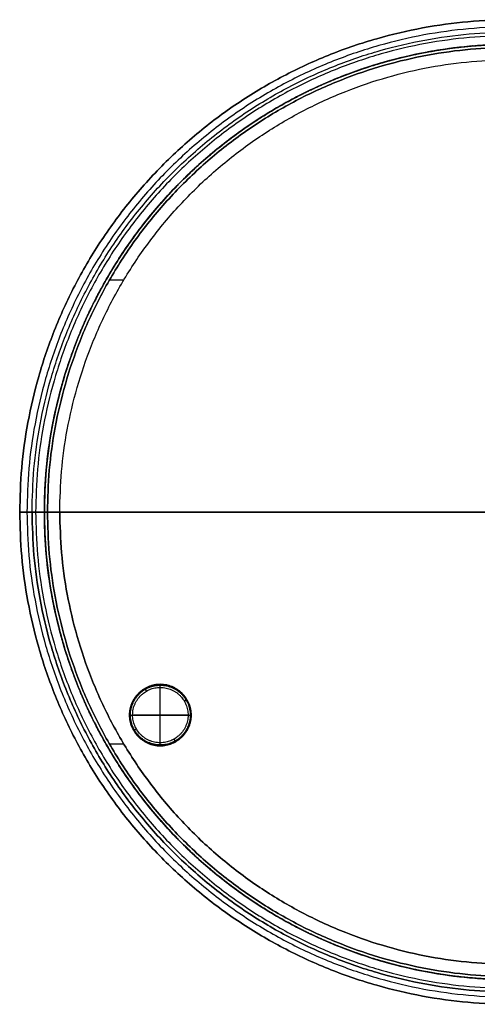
# Model space of a CAD drawing. Header units: millimetres. Extents: x -160 to 760, y -160 to 160.
# Tile 1 of 8: x -160 to -11, y -160 to 160. Entities that reach past the tile are written whole.
import ezdxf

# ---------------------------------------------------------------- set-up
doc = ezdxf.new("R2010")
doc.units = ezdxf.units.MM
doc.layers.add('IMI - 2 elements__Rubber', color=7, linetype='Continuous', true_color=0x000000)
doc.layers.add('IMI - 2 elements__Volumes', color=7, linetype='Continuous', true_color=0x000000)

msp = doc.modelspace()

# ---------------------------------------------------------------- linework, layer by layer
at = {"layer": 'IMI - 2 elements__Rubber'}
for p, q in [((-114.32, -76, 4), (-114.32, -56, 4)), ((-114.32, -75), (-114.32, -57)), ((-124.32, -66, 4), (-104.32, -66, 4)), ((-105.32, -66), (-123.32, -66))]:
    msp.add_line(p, q, dxfattribs=at)
for points, weights, knots in [([(-119.32, -57.34, 4), (-127.98, -62.34, 4), (-122.98, -71, 4), (-117.98, -79.66, 4), (-109.32, -74.66, 4)], [1, 0.707106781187, 1, 0.707106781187, 1], [-40, -40, -40, -20, -20, 0, 0, 0]), ([(-109.32, -74.66, 1), (-117.98, -79.66, 1), (-122.98, -71, 1), (-127.98, -62.34, 1), (-119.32, -57.34, 1)], [1, 0.707106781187, 1, 0.707106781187, 1], [28.27362, 28.27362, 28.27362, 42.410429, 42.410429, 56.547239, 56.547239, 56.547239]), ([(-109.32, -74.66, 2), (-117.98, -79.66, 2), (-122.98, -71, 2), (-127.98, -62.34, 2), (-119.32, -57.34, 2)], [1, 0.707106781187, 1, 0.707106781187, 1], [31.415927, 31.415927, 31.415927, 47.12389, 47.12389, 62.831853, 62.831853, 62.831853]), ([(-109.46, -74.41, 0.29), (-117.87, -79.26, 0.29), (-122.72, -70.85, 0.29), (-127.58, -62.45, 0.29), (-119.17, -57.59, 0.29)], [0.853553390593, 0.603553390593, 0.853553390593, 0.603553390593, 0.853553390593], [28.27362, 28.27362, 28.27362, 42.410429, 42.410429, 56.547239, 56.547239, 56.547239]), ([(-109.32, -74.66, 1), (-100.66, -69.66, 1), (-105.66, -61, 1), (-110.66, -52.34, 1), (-119.32, -57.34, 1)], [1, 0.707106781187, 1, 0.707106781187, 1], [0, 0, 0, 20, 20, 40, 40, 40]), ([(-109.32, -74.66, 4), (-100.66, -69.66, 4), (-105.66, -61, 4), (-110.66, -52.34, 4), (-119.32, -57.34, 4)], [1, 0.707106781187, 1, 0.707106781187, 1], [-40, -40, -40, -20, -20, 0, 0, 0]), ([(-119.32, -57.34, 2), (-110.66, -52.34, 2), (-105.66, -61, 2), (-100.66, -69.66, 2), (-109.32, -74.66, 2)], [1, 0.707106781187, 1, 0.707106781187, 1], [0, 0, 0, 15.707963, 15.707963, 31.415927, 31.415927, 31.415927]), ([(-119.17, -57.59, 0.29), (-110.76, -52.74, 0.29), (-105.91, -61.15, 0.29), (-101.06, -69.55, 0.29), (-109.46, -74.41, 0.29)], [0.853553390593, 0.603553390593, 0.853553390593, 0.603553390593, 0.853553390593], [0, 0, 0, 14.13681, 14.13681, 28.27362, 28.27362, 28.27362]), ([(-118.82, -58.21), (-111.02, -53.71), (-106.52, -61.5), (-102.02, -69.29), (-109.82, -73.79)], [1, 0.707106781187, 1, 0.707106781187, 1], [0, 0, 0, 14.13681, 14.13681, 28.27362, 28.27362, 28.27362]), ([(-109.82, -73.79), (-117.61, -78.29), (-122.11, -70.5), (-126.61, -62.71), (-118.82, -58.21)], [1, 0.707106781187, 1, 0.707106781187, 1], [28.27362, 28.27362, 28.27362, 42.410429, 42.410429, 56.547239, 56.547239, 56.547239])]:
    msp.add_rational_spline(points, weights, degree=2, knots=knots, dxfattribs=at)
for points in [[(-119.32, -57.34, 1), (-119.32, -57.34, 2.5), (-119.32, -57.34, 4)], [(-105.66, -61, 4), (-105.66, -61, 2.5), (-105.66, -61, 1)], [(-122.98, -71, 4), (-122.98, -71, 2.5), (-122.98, -71, 1)], [(-109.32, -74.66, 4), (-109.32, -74.66, 2.5), (-109.32, -74.66, 1)]]:
    msp.add_open_spline(points, degree=2, dxfattribs=at)
for points in [[(-118.82, -58.21), (-119.32, -57.34), (-119.32, -57.34, 1)], [(-105.66, -61, 1), (-105.66, -61), (-106.52, -61.5)], [(-122.98, -71, 1), (-122.98, -71), (-122.11, -70.5)], [(-109.32, -74.66, 1), (-109.32, -74.66), (-109.82, -73.79)]]:
    msp.add_rational_spline(points, [1, 0.707106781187, 1], degree=2, dxfattribs=at)
at = {"layer": 'IMI - 2 elements__Volumes'}
for p, q in [((-130.77, 75.5, 194), (-126.13, 75.5, 194)), ((-152, 0, 8), (152, 0, 8)), ((152, 0, 4), (-152, 0, 4)), ((-126.13, -75.5, 194), (-130.77, -75.5, 194))]:
    msp.add_line(p, q, dxfattribs=at)
for points, weights, degree, knots in [([(-160, 0, 396), (-160, 160, 396), (0, 160, 396), (160, 160, 396), (160, 0, 396)], [1, 0.707106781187, 1, 0.707106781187, 1], 2, [502.654825, 502.654825, 502.654825, 753.982237, 753.982237, 1005.309649, 1005.309649, 1005.309649]), ([(-160, 0, 212), (-160, 160, 212), (0, 160, 212), (160, 160, 212), (160, 0, 212)], [1, 0.707106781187, 1, 0.707106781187, 1], 2, [502.654825, 502.654825, 502.654825, 753.982237, 753.982237, 1005.309649, 1005.309649, 1005.309649]), ([(-160, 0, 12), (-160, 160, 12), (0, 160, 12), (160, 160, 12), (160, 0, 12)], [1, 0.707106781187, 1, 0.707106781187, 1], 2, [-477.521329, -477.521329, -477.521329, -238.760665, -238.760665, 0, 0, 0]), ([(160, 0, 196), (160, 160, 196), (0, 160, 196), (-160, 160, 196), (-160, 0, 196)], [1, 0.707106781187, 1, 0.707106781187, 1], 2, [0, 0, 0, 238.760665, 238.760665, 477.521329, 477.521329, 477.521329]), ([(157.66, 0, 6.34), (157.66, 157.66, 6.34), (0, 157.66, 6.34), (-157.66, 157.66, 6.34), (-157.66, 0, 6.34)], [0.853553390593, 0.603553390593, 0.853553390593, 0.603553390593, 0.853553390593], 2, [0, 0, 0, 238.760665, 238.760665, 477.521329, 477.521329, 477.521329]), ([(157.66, 0, 201.66), (157.66, 157.66, 201.66), (0, 157.66, 201.66), (-157.66, 157.66, 201.66), (-157.66, 0, 201.66)], [0.853553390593, 0.603553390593, 0.853553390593, 0.603553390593, 0.853553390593], 2, [0, 0, 0, 238.760665, 238.760665, 477.521329, 477.521329, 477.521329]), ([(-156, 0, 212), (-156, 156, 212), (0, 156, 212), (156, 156, 212), (156, 0, 212)], [1, 0.707106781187, 1, 0.707106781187, 1], 2, [502.654825, 502.654825, 502.654825, 753.982237, 753.982237, 1005.309649, 1005.309649, 1005.309649]), ([(-156, 0, 396), (-156, 156, 396), (0, 156, 396), (156, 156, 396), (156, 0, 396)], [1, 0.707106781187, 1, 0.707106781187, 1], 2, [502.654825, 502.654825, 502.654825, 753.982237, 753.982237, 1005.309649, 1005.309649, 1005.309649]), ([(-156, 0, 196), (-156, 156, 196), (0, 156, 196), (156, 156, 196), (156, 0, 196)], [1, 0.707106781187, 1, 0.707106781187, 1], 2, [0, 0, 0, 312, 312, 624, 624, 624]), ([(-156, 0, 12), (-156, 156, 12), (0, 156, 12), (156, 156, 12), (156, 0, 12)], [1, 0.707106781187, 1, 0.707106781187, 1], 2, [0, 0, 0, 320, 320, 640, 640, 640]), ([(-156, 0, 104), (-156, 156, 104), (0, 156, 104), (156, 156, 104), (156, 0, 104)], [1, 0.707106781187, 1, 0.707106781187, 1], 2, [0, 0, 0, 320, 320, 640, 640, 640]), ([(154.83, 0, 9.17), (154.83, 154.83, 9.17), (0, 154.83, 9.17), (-154.83, 154.83, 9.17), (-154.83, 0, 9.17)], [0.853553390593, 0.603553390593, 0.853553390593, 0.603553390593, 0.853553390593], 2, [0, 0, 0, 238.760665, 238.760665, 477.521329, 477.521329, 477.521329]), ([(154.83, 0, 198.83), (154.83, 154.83, 198.83), (0, 154.83, 198.83), (-154.83, 154.83, 198.83), (-154.83, 0, 198.83)], [0.853553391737, 0.603553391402, 0.853553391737, 0.603553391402, 0.853553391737], 2, [0, 0, 0, 238.760665, 238.760665, 477.521329, 477.521329, 477.521329]), ([(-152, 0, 208), (-152, 152, 208), (0, 152, 208), (152, 152, 208), (152, 0, 208)], [1, 0.707106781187, 1, 0.707106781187, 1], 2, [502.654825, 502.654825, 502.654825, 753.982237, 753.982237, 1005.309649, 1005.309649, 1005.309649]), ([(-152, 0, 400), (-152, 152, 400), (0, 152, 400), (152, 152, 400), (152, 0, 400)], [1, 0.707106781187, 1, 0.707106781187, 1], 2, [502.654825, 502.654825, 502.654825, 753.982237, 753.982237, 1005.309649, 1005.309649, 1005.309649]), ([(-152, 0, 404), (-152, 152, 404), (0, 152, 404), (152, 152, 404), (152, 0, 404)], [1, 0.707106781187, 1, 0.707106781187, 1], 2, [502.654825, 502.654825, 502.654825, 753.982237, 753.982237, 1005.309649, 1005.309649, 1005.309649]), ([(-152, 0, 204), (-152, 152, 204), (0, 152, 204), (152, 152, 204), (152, 0, 204)], [1, 0.707106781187, 1, 0.707106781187, 1], 2, [502.654825, 502.654825, 502.654825, 753.982237, 753.982237, 1005.309649, 1005.309649, 1005.309649]), ([(152, 0, 8), (152, 152, 8), (0, 152, 8), (-152, 152, 8), (-152, 0, 8)], [1, 0.707106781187, 1, 0.707106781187, 1], 2, [0, 0, 0, 238.760665, 238.760665, 477.521329, 477.521329, 477.521329]), ([(-152, 0, 4), (-152, 152, 4), (0, 152, 4), (152, 152, 4), (152, 0, 4)], [1, 0.707106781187, 1, 0.707106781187, 1], 2, [-477.521329, -477.521329, -477.521329, -238.760665, -238.760665, 0, 0, 0]), ([(-152, 0, 204), (-152, 152, 204), (0, 152, 204), (152, 152, 204), (152, 0, 204)], [1, 0.707106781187, 1, 0.707106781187, 1], 2, [-477.521329, -477.521329, -477.521329, -238.760665, -238.760665, 0, 0, 0]), ([(-152, 0, 202), (-152, 4.43, 201.99), (-151.61, 13.35, 201.97), (-150.43, 22.26, 201.95), (-148.78, 31.48, 201.93), (-147.16, 38.59, 201.91), (-144.3, 47.93, 201.9), (-142.64, 52.55, 201.89), (-139.87, 59.73, 201.88), (-135.58, 69.31, 201.87), (-127.67, 82.98, 201.85), (-118.34, 95.83, 201.84), (-111.24, 103.72, 201.84), (-103.72, 111.24, 201.84), (-95.83, 118.34, 201.84), (-82.98, 127.67, 201.85), (-69.31, 135.58, 201.87), (-59.73, 139.87, 201.88), (-52.55, 142.64, 201.89), (-47.93, 144.3, 201.9), (-38.59, 147.16, 201.91), (-31.48, 148.78, 201.93), (-22.26, 150.43, 201.95), (-15.56, 151.32, 201.96), (-6.64, 151.9, 201.98), (-2.21, 152, 201.99), (0, 152, 202), (2.21, 152, 201.99), (6.64, 151.9, 201.98), (15.56, 151.32, 201.96), (22.26, 150.43, 201.95), (31.48, 148.78, 201.93), (38.59, 147.16, 201.91), (47.93, 144.3, 201.9), (52.55, 142.64, 201.89), (59.73, 139.87, 201.88), (69.31, 135.58, 201.87), (82.98, 127.67, 201.85), (95.83, 118.34, 201.84), (103.72, 111.24, 201.84), (111.24, 103.72, 201.84), (118.34, 95.83, 201.84), (127.67, 82.98, 201.85), (135.58, 69.31, 201.87), (139.87, 59.73, 201.88), (142.64, 52.55, 201.89), (144.3, 47.93, 201.9), (147.16, 38.59, 201.91), (148.78, 31.48, 201.93), (150.43, 22.26, 201.95), (151.61, 13.35, 201.97), (152, 4.43, 201.99), (152, 0, 202)], [1, 0.994321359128, 0.983624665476, 0.974249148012, 0.965272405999, 0.958900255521, 0.951517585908, 0.94819742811, 0.943321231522, 0.937530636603, 0.931326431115, 0.927603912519, 0.926776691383, 0.92677669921, 0.927603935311, 0.93132647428, 0.937530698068, 0.943321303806, 0.948197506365, 0.951517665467, 0.958900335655, 0.965272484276, 0.974249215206, 0.98128083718, 0.991647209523, 0.99716068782, 1, 0.99716068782, 0.991647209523, 0.98128083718, 0.974249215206, 0.965272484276, 0.958900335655, 0.951517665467, 0.948197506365, 0.943321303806, 0.937530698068, 0.93132647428, 0.927603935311, 0.92677669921, 0.926776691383, 0.927603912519, 0.931326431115, 0.937530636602, 0.943321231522, 0.94819742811, 0.951517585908, 0.958900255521, 0.965272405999, 0.974249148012, 0.983624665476, 0.994321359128, 1], 3, [-477.92479, -477.92479, -477.92479, -477.92479, -464.025715, -450.12664, -450.12664, -435.392457, -428.025365, -420.658274, -420.658274, -405.104585, -389.550896, -373.997208, -358.443519, -358.443519, -342.889837, -327.336155, -311.782473, -296.228791, -296.228791, -288.861709, -281.494628, -266.760465, -266.760465, -252.86143, -245.911913, -238.962395, -238.962395, -238.962395, -232.012878, -225.06336, -211.164326, -211.164326, -196.430163, -189.063081, -181.696, -181.696, -166.142318, -150.588635, -135.034953, -119.481271, -119.481271, -103.927583, -88.373894, -72.820205, -57.266517, -57.266517, -49.899425, -42.532334, -27.79815, -27.79815, -13.899075, 0, 0, 0, 0]), ([(151, 0, 204), (151, 151, 204), (0, 151, 204), (-151, 151, 204), (-151, 0, 204)], [1, 0.707106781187, 1, 0.707106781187, 1], 2, [-1005.309649, -1005.309649, -1005.309649, -753.982237, -753.982237, -502.654825, -502.654825, -502.654825]), ([(-151, 0, 194), (-151, 151, 194), (0, 151, 194), (151, 151, 194), (151, 0, 194)], [1, 0.707106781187, 1, 0.707106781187, 1], 2, [502.654825, 502.654825, 502.654825, 753.982237, 753.982237, 1005.309649, 1005.309649, 1005.309649]), ([(-151, 0, 199), (-151, 151, 199), (0, 151, 199), (151, 151, 199), (151, 0, 199)], [1, 0.707106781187, 1, 0.707106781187, 1], 2, [502.654825, 502.654825, 502.654825, 753.982237, 753.982237, 1005.309649, 1005.309649, 1005.309649]), ([(-147, 0, 208), (-147, 147, 208), (0, 147, 208), (147, 147, 208), (147, 0, 208)], [1, 0.707106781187, 1, 0.707106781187, 1], 2, [502.654825, 502.654825, 502.654825, 753.982237, 753.982237, 1005.309649, 1005.309649, 1005.309649]), ([(-147, 0, 194), (-147, 147, 194), (0, 147, 194), (147, 147, 194), (147, 0, 194)], [1, 0.707106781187, 1, 0.707106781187, 1], 2, [502.654825, 502.654825, 502.654825, 753.982237, 753.982237, 1005.309649, 1005.309649, 1005.309649]), ([(-147, 0, 201), (-147, 147, 201), (0, 147, 201), (147, 147, 201), (147, 0, 201)], [1, 0.707106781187, 1, 0.707106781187, 1], 2, [502.654825, 502.654825, 502.654825, 753.982237, 753.982237, 1005.309649, 1005.309649, 1005.309649]), ([(0, 0, 404), (-76, 0, 404), (-152, 0, 404), (-160, 0, 404), (-160, 0, 396), (-160, 0, 304), (-160, 0, 212), (-160, 0, 204), (-152, 0, 204), (-151.5, 0, 204), (-151, 0, 204)], [1, 1, 1, 0.707106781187, 1, 1, 1, 0.707106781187, 1, 1, 1], 2, [-152, -152, -152, -2.82879, -2.82879, 12.873443, 12.873443, 193.449119, 193.449119, 209.151352, 209.151352, 210.132741, 210.132741, 210.132741]), ([(160, 0, 396), (160, -160, 396), (0, -160, 396), (-160, -160, 396), (-160, 0, 396)], [1, 0.707106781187, 1, 0.707106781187, 1], 2, [0, 0, 0, 251.327412, 251.327412, 502.654825, 502.654825, 502.654825]), ([(160, 0, 212), (160, -160, 212), (0, -160, 212), (-160, -160, 212), (-160, 0, 212)], [1, 0.707106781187, 1, 0.707106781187, 1], 2, [0, 0, 0, 251.327412, 251.327412, 502.654825, 502.654825, 502.654825]), ([(-160, 0, 12), (-160, -160, 12), (0, -160, 12), (160, -160, 12), (160, 0, 12)], [1, 0.707106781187, 1, 0.707106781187, 1], 2, [0, 0, 0, 320, 320, 640, 640, 640]), ([(160, 0, 196), (160, -160, 196), (0, -160, 196), (-160, -160, 196), (-160, 0, 196)], [1, 0.707106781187, 1, 0.707106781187, 1], 2, [0, 0, 0, 320, 320, 640, 640, 640]), ([(-157.66, 0, 6.34), (-157.66, -157.66, 6.34), (0, -157.66, 6.34), (157.66, -157.66, 6.34), (157.66, 0, 6.34)], [0.853553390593, 0.603553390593, 0.853553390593, 0.603553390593, 0.853553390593], 2, [477.521329, 477.521329, 477.521329, 716.281994, 716.281994, 955.042659, 955.042659, 955.042659]), ([(-157.66, 0, 201.66), (-157.66, -157.66, 201.66), (0, -157.66, 201.66), (157.66, -157.66, 201.66), (157.66, 0, 201.66)], [0.853553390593, 0.603553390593, 0.853553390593, 0.603553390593, 0.853553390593], 2, [477.521329, 477.521329, 477.521329, 716.281994, 716.281994, 955.042659, 955.042659, 955.042659]), ([(-147, 0, 208), (-149.5, 0, 208), (-152, 0, 208), (-156, 0, 208), (-156, 0, 212), (-156, 0, 304), (-156, 0, 396), (-156, 0, 400), (-152, 0, 400), (-76, 0, 400), (0, 0, 400)], [1, 1, 1, 0.707106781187, 1, 1, 1, 0.707106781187, 1, 1, 1], 2, [228.132741, 228.132741, 228.132741, 233.204628, 233.204628, 241.319648, 241.319648, 427.965094, 427.965094, 436.080114, 436.080114, 590.265483, 590.265483, 590.265483]), ([(156, 0, 212), (156, -156, 212), (0, -156, 212), (-156, -156, 212), (-156, 0, 212)], [1, 0.707106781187, 1, 0.707106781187, 1], 2, [0, 0, 0, 251.327412, 251.327412, 502.654825, 502.654825, 502.654825]), ([(156, 0, 396), (156, -156, 396), (0, -156, 396), (-156, -156, 396), (-156, 0, 396)], [1, 0.707106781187, 1, 0.707106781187, 1], 2, [0, 0, 0, 251.327412, 251.327412, 502.654825, 502.654825, 502.654825]), ([(156, 0, 12), (156, -156, 12), (0, -156, 12), (-156, -156, 12), (-156, 0, 12)], [1, 0.707106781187, 1, 0.707106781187, 1], 2, [0, 0, 0, 251.327412, 251.327412, 502.654825, 502.654825, 502.654825]), ([(-156, 0, 196), (-156, -156, 196), (0, -156, 196), (156, -156, 196), (156, 0, 196)], [1, 0.707106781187, 1, 0.707106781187, 1], 2, [-502.654825, -502.654825, -502.654825, -251.327412, -251.327412, 0, 0, 0]), ([(-152, 0, 200), (-153.66, 0, 200), (-154.83, 0, 198.83), (-156, 0, 197.66), (-156, 0, 196)], [1, 0.923873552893, 1, 0.923873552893, 1], 2, [0, 0, 0, 3.313855, 3.313855, 6.62771, 6.62771, 6.62771]), ([(156, 0, 104), (156, -156, 104), (0, -156, 104), (-156, -156, 104), (-156, 0, 104)], [1, 0.707106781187, 1, 0.707106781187, 1], 2, [0, 0, 0, 251.327412, 251.327412, 502.654825, 502.654825, 502.654825]), ([(-154.83, 0, 9.17), (-154.83, -154.83, 9.17), (0, -154.83, 9.17), (154.83, -154.83, 9.17), (154.83, 0, 9.17)], [0.853553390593, 0.603553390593, 0.853553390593, 0.603553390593, 0.853553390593], 2, [0, 0, 0, 320, 320, 640, 640, 640]), ([(152, 0, 208), (152, -152, 208), (0, -152, 208), (-152, -152, 208), (-152, 0, 208)], [1, 0.707106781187, 1, 0.707106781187, 1], 2, [0, 0, 0, 251.327412, 251.327412, 502.654825, 502.654825, 502.654825]), ([(152, 0, 400), (152, -152, 400), (0, -152, 400), (-152, -152, 400), (-152, 0, 400)], [1, 0.707106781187, 1, 0.707106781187, 1], 2, [0, 0, 0, 251.327412, 251.327412, 502.654825, 502.654825, 502.654825]), ([(152, 0, 404), (152, -152, 404), (0, -152, 404), (-152, -152, 404), (-152, 0, 404)], [1, 0.707106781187, 1, 0.707106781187, 1], 2, [0, 0, 0, 251.327412, 251.327412, 502.654825, 502.654825, 502.654825]), ([(152, 0, 204), (152, -152, 204), (0, -152, 204), (-152, -152, 204), (-152, 0, 204)], [1, 0.707106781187, 1, 0.707106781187, 1], 2, [0, 0, 0, 251.327412, 251.327412, 502.654825, 502.654825, 502.654825]), ([(-152, 0, 8), (-152, -152, 8), (0, -152, 8), (152, -152, 8), (152, 0, 8)], [1, 0.707106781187, 1, 0.707106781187, 1], 2, [0, 0, 0, 320, 320, 640, 640, 640]), ([(152, 0, 4), (152, -152, 4), (0, -152, 4), (-152, -152, 4), (-152, 0, 4)], [1, 0.707106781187, 1, 0.707106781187, 1], 2, [-955.042659, -955.042659, -955.042659, -716.281994, -716.281994, -477.521329, -477.521329, -477.521329]), ([(152, 0, 204), (152, -152, 204), (0, -152, 204), (-152, -152, 204), (-152, 0, 204)], [1, 0.707106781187, 1, 0.707106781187, 1], 2, [-955.042659, -955.042659, -955.042659, -716.281994, -716.281994, -477.521329, -477.521329, -477.521329]), ([(152, 0, 202), (152, -4.43, 201.99), (151.61, -13.35, 201.97), (150.43, -22.26, 201.95), (148.78, -31.48, 201.93), (147.16, -38.59, 201.91), (144.3, -47.93, 201.9), (142.64, -52.55, 201.89), (139.87, -59.73, 201.88), (135.58, -69.31, 201.87), (127.67, -82.98, 201.85), (118.34, -95.83, 201.84), (111.24, -103.72, 201.84), (103.72, -111.24, 201.84), (95.83, -118.34, 201.84), (82.98, -127.67, 201.85), (69.31, -135.58, 201.87), (59.73, -139.87, 201.88), (52.55, -142.64, 201.89), (47.93, -144.3, 201.9), (38.59, -147.16, 201.91), (31.48, -148.78, 201.93), (22.26, -150.43, 201.95), (15.56, -151.32, 201.96), (6.64, -151.9, 201.98), (2.21, -152, 201.99), (0, -152, 202), (-2.21, -152, 201.99), (-6.64, -151.9, 201.98), (-15.56, -151.32, 201.96), (-22.26, -150.43, 201.95), (-31.48, -148.78, 201.93), (-38.59, -147.16, 201.91), (-47.93, -144.3, 201.9), (-52.55, -142.64, 201.89), (-59.73, -139.87, 201.88), (-69.31, -135.58, 201.87), (-82.98, -127.67, 201.85), (-95.83, -118.34, 201.84), (-103.72, -111.24, 201.84), (-111.24, -103.72, 201.84), (-118.34, -95.83, 201.84), (-127.67, -82.98, 201.85), (-135.58, -69.31, 201.87), (-139.87, -59.73, 201.88), (-142.64, -52.55, 201.89), (-144.3, -47.93, 201.9), (-147.16, -38.59, 201.91), (-148.78, -31.48, 201.93), (-150.43, -22.26, 201.95), (-151.61, -13.35, 201.97), (-152, -4.43, 201.99), (-152, 0, 202)], [1, 0.994321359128, 0.983624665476, 0.974249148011, 0.965272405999, 0.958900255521, 0.951517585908, 0.94819742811, 0.943321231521, 0.937530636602, 0.931326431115, 0.927603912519, 0.926776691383, 0.92677669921, 0.927603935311, 0.93132647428, 0.937530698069, 0.943321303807, 0.948197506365, 0.951517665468, 0.958900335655, 0.965272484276, 0.974249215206, 0.98128083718, 0.991647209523, 0.99716068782, 1, 0.99716068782, 0.991647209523, 0.98128083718, 0.974249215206, 0.965272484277, 0.958900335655, 0.951517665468, 0.948197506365, 0.943321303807, 0.937530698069, 0.93132647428, 0.927603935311, 0.92677669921, 0.926776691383, 0.927603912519, 0.931326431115, 0.937530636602, 0.943321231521, 0.94819742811, 0.951517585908, 0.95890025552, 0.965272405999, 0.974249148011, 0.983624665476, 0.994321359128, 1], 3, [-955.849581, -955.849581, -955.849581, -955.849581, -941.950506, -928.051431, -928.051431, -913.317247, -905.950156, -898.583064, -898.583064, -883.029376, -867.475687, -851.921998, -836.36831, -836.36831, -820.814628, -805.260946, -789.707263, -774.153581, -774.153581, -766.7865, -759.419418, -744.685255, -744.685255, -730.786221, -723.836703, -716.887186, -716.887186, -716.887186, -709.937668, -702.988151, -689.089116, -689.089116, -674.354953, -666.987872, -659.62079, -659.62079, -644.067108, -628.513426, -612.959744, -597.406062, -597.406062, -581.852373, -566.298684, -550.744996, -535.191307, -535.191307, -527.824216, -520.457124, -505.722941, -505.722941, -491.823866, -477.92479, -477.92479, -477.92479, -477.92479]), ([(-151, 0, 204), (-151, -151, 204), (0, -151, 204), (151, -151, 204), (151, 0, 204)], [1, 0.707106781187, 1, 0.707106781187, 1], 2, [-502.654825, -502.654825, -502.654825, -251.327412, -251.327412, 0, 0, 0]), ([(-151, 0, 194), (-151, -151, 194), (0, -151, 194), (151, -151, 194), (151, 0, 194)], [1, 0.707106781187, 1, 0.707106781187, 1], 2, [-502.654825, -502.654825, -502.654825, -251.327412, -251.327412, 0, 0, 0]), ([(151, 0, 199), (151, -151, 199), (0, -151, 199), (-151, -151, 199), (-151, 0, 199)], [1, 0.707106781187, 1, 0.707106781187, 1], 2, [0, 0, 0, 251.327412, 251.327412, 502.654825, 502.654825, 502.654825]), ([(147, 0, 208), (147, -147, 208), (0, -147, 208), (-147, -147, 208), (-147, 0, 208)], [1, 0.707106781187, 1, 0.707106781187, 1], 2, [0, 0, 0, 251.327412, 251.327412, 502.654825, 502.654825, 502.654825]), ([(-147, 0, 194), (-147, -147, 194), (0, -147, 194), (147, -147, 194), (147, 0, 194)], [1, 0.707106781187, 1, 0.707106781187, 1], 2, [-502.654825, -502.654825, -502.654825, -251.327412, -251.327412, 0, 0, 0]), ([(147, 0, 201), (147, -147, 201), (0, -147, 201), (-147, -147, 201), (-147, 0, 201)], [1, 0.707106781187, 1, 0.707106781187, 1], 2, [0, 0, 0, 251.327412, 251.327412, 502.654825, 502.654825, 502.654825]), ([(-154.83, 0, 198.83), (-154.83, -154.83, 198.83), (0, -154.83, 198.83), (154.83, -154.83, 198.83), (154.83, 0, 198.83)], [0.853553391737, 0.603553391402, 0.853553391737, 0.603553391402, 0.853553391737], 2, [0, 0, 0, 320, 320, 640, 640, 640])]:
    msp.add_rational_spline(points, weights, degree=degree, knots=knots, dxfattribs=at)
for points, knots in [([(152, 0, 200), (152, 4.64, 200), (151.57, 13.91, 200), (150.31, 23.1, 200), (148.57, 32.49, 200), (146.87, 39.67, 200), (143.93, 49.05, 200), (142.23, 53.66, 200), (139.42, 60.78, 200), (135.11, 70.21, 200), (127.26, 83.59, 200), (118.1, 96.11, 200), (111.15, 103.81, 200), (103.81, 111.15, 200), (96.11, 118.1, 200), (83.59, 127.26, 200), (70.21, 135.11, 200), (60.78, 139.42, 200), (53.66, 142.23, 200), (49.05, 143.93, 200), (39.67, 146.87, 200), (32.49, 148.57, 200), (23.1, 150.31, 200), (16.2, 151.26, 200), (6.96, 151.89, 200), (2.32, 152, 200), (0, 152, 200), (-2.32, 152, 200), (-6.96, 151.89, 200), (-16.2, 151.26, 200), (-23.1, 150.31, 200), (-32.49, 148.57, 200), (-39.67, 146.87, 200), (-49.05, 143.93, 200), (-53.66, 142.23, 200), (-60.78, 139.42, 200), (-70.21, 135.11, 200), (-83.59, 127.26, 200), (-96.11, 118.1, 200), (-103.81, 111.15, 200), (-111.15, 103.81, 200), (-118.1, 96.11, 200), (-127.26, 83.59, 200), (-135.11, 70.21, 200), (-139.42, 60.78, 200), (-142.23, 53.66, 200), (-143.93, 49.05, 200), (-146.87, 39.67, 200), (-148.57, 32.49, 200), (-150.31, 23.1, 200), (-151.57, 13.91, 200), (-152, 4.64, 200), (-152, 0, 200)], [0, 0, 0, 0, 13.899075, 27.79815, 27.79815, 42.532334, 49.899425, 57.266517, 57.266517, 72.820205, 88.373894, 103.927582, 119.481271, 119.481271, 135.034953, 150.588635, 166.142317, 181.695999, 181.695999, 189.063081, 196.430162, 211.164325, 211.164325, 225.06336, 232.012878, 238.962395, 238.962395, 238.962395, 245.911912, 252.86143, 266.760465, 266.760465, 281.494628, 288.861709, 296.228791, 296.228791, 311.782473, 327.336155, 342.889837, 358.443519, 358.443519, 373.997208, 389.550896, 405.104585, 420.658274, 420.658274, 428.025365, 435.392457, 450.12664, 450.12664, 464.025715, 477.92479, 477.92479, 477.92479, 477.92479]), ([(-152, 0, 200), (-152, -4.64, 200), (-151.57, -13.91, 200), (-150.31, -23.1, 200), (-148.57, -32.49, 200), (-146.87, -39.67, 200), (-143.93, -49.05, 200), (-142.23, -53.66, 200), (-139.42, -60.78, 200), (-135.11, -70.21, 200), (-127.26, -83.59, 200), (-118.1, -96.11, 200), (-111.15, -103.81, 200), (-103.81, -111.15, 200), (-96.11, -118.1, 200), (-83.59, -127.26, 200), (-70.21, -135.11, 200), (-60.78, -139.42, 200), (-53.66, -142.23, 200), (-49.05, -143.93, 200), (-39.67, -146.87, 200), (-32.49, -148.57, 200), (-23.1, -150.31, 200), (-16.2, -151.26, 200), (-6.96, -151.89, 200), (-2.32, -152, 200), (0, -152, 200), (2.32, -152, 200), (6.96, -151.89, 200), (16.2, -151.26, 200), (23.1, -150.31, 200), (32.49, -148.57, 200), (39.67, -146.87, 200), (49.05, -143.93, 200), (53.66, -142.23, 200), (60.78, -139.42, 200), (70.21, -135.11, 200), (83.59, -127.26, 200), (96.11, -118.1, 200), (103.81, -111.15, 200), (111.15, -103.81, 200), (118.1, -96.11, 200), (127.26, -83.59, 200), (135.11, -70.21, 200), (139.42, -60.78, 200), (142.23, -53.66, 200), (143.93, -49.05, 200), (146.87, -39.67, 200), (148.57, -32.49, 200), (150.31, -23.1, 200), (151.57, -13.91, 200), (152, -4.64, 200), (152, 0, 200)], [477.92479, 477.92479, 477.92479, 477.92479, 491.823866, 505.722941, 505.722941, 520.457124, 527.824216, 535.191307, 535.191307, 550.744996, 566.298684, 581.852373, 597.406062, 597.406062, 612.959744, 628.513426, 644.067108, 659.62079, 659.62079, 666.987871, 674.354953, 689.089116, 689.089116, 702.988151, 709.937668, 716.887185, 716.887185, 716.887185, 723.836703, 730.78622, 744.685255, 744.685255, 759.419418, 766.7865, 774.153581, 774.153581, 789.707263, 805.260945, 820.814627, 836.36831, 836.36831, 851.921998, 867.475687, 883.029376, 898.583064, 898.583064, 905.950156, 913.317247, 928.051431, 928.051431, 941.950506, 955.849581, 955.849581, 955.849581, 955.849581])]:
    msp.add_open_spline(points, degree=3, knots=knots, dxfattribs=at)
for points, weights, degree in [([(-12.7, 151.47, 204), (-13.1, 151.43, 202.64), (-13.5, 151.4, 201.3), (-13.89, 151.36, 200)], [0.967910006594, 0.978606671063, 0.989303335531, 1], 3), ([(-25.7, 149.81, 204), (-26.38, 149.69, 202.61), (-27.03, 149.57, 201.28), (-27.66, 149.46, 200)], [0.939783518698, 0.959855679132, 0.979927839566, 1], 3), ([(-46.66, 144.66, 204), (-47.5, 144.38, 202.57), (-48.29, 144.12, 201.24), (-49.03, 143.87, 200)], [0.903220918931, 0.93548061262, 0.96774030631, 1], 3), ([(-39.67, 146.73, 204), (-40.49, 146.5, 202.59), (-41.27, 146.29, 201.25), (-42, 146.08, 200)], [0.914294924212, 0.942863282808, 0.971431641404, 1], 3), ([(-53.62, 142.23, 204), (-54.46, 141.9, 202.56), (-55.23, 141.61, 201.23), (-55.95, 141.33, 200)], [0.893260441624, 0.928840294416, 0.964420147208, 1], 3), ([(-68.11, 135.88, 204), (-68.83, 135.52, 202.55), (-69.48, 135.19, 201.22), (-70.08, 134.88, 200)], [0.87588862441, 0.91725908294, 0.95862954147, 1], 3), ([(-82.09, 127.92, 204), (-82.59, 127.6, 202.53), (-83.04, 127.31, 201.21), (-83.45, 127.04, 200)], [0.863480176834, 0.908986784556, 0.954493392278, 1], 3), ([(-95.3, 118.41, 204), (-95.54, 118.22, 202.53), (-95.75, 118.05, 201.2), (-95.95, 117.89, 200)], [0.856035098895, 0.904023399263, 0.952011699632, 1], 3), ([(-107.48, 107.48, 204), (-107.48, 107.48, 202.52), (-107.48, 107.48, 201.2), (-107.48, 107.48, 200)], [0.853553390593, 0.902368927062, 0.951184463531, 1], 3), ([(-118.41, 95.3, 204), (-118.22, 95.54, 202.53), (-118.05, 95.75, 201.2), (-117.89, 95.95, 200)], [0.856035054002, 0.904023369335, 0.952011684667, 1], 3), ([(-127.92, 82.09, 204), (-127.6, 82.59, 202.53), (-127.31, 83.04, 201.21), (-127.04, 83.45, 200)], [0.863480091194, 0.908986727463, 0.954493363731, 1], 3), ([(-135.88, 68.11, 204), (-135.52, 68.83, 202.55), (-135.19, 69.48, 201.22), (-134.88, 70.08, 200)], [0.875888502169, 0.917259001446, 0.958629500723, 1], 3), ([(-142.23, 53.62, 204), (-141.9, 54.46, 202.56), (-141.61, 55.23, 201.23), (-141.33, 55.95, 200)], [0.893260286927, 0.928840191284, 0.964420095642, 1], 3), ([(-144.66, 46.66, 204), (-144.38, 47.5, 202.57), (-144.12, 48.29, 201.24), (-143.87, 49.03, 200)], [0.903220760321, 0.935480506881, 0.96774025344, 1], 3), ([(-146.73, 39.67, 204), (-146.5, 40.49, 202.59), (-146.29, 41.27, 201.25), (-146.08, 42, 200)], [0.91429476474, 0.942863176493, 0.971431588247, 1], 3), ([(-149.81, 25.7, 204), (-149.69, 26.38, 202.61), (-149.57, 27.03, 201.28), (-149.46, 27.66, 200)], [0.939783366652, 0.959855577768, 0.979927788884, 1], 3), ([(-151.47, 12.7, 204), (-151.43, 13.1, 202.64), (-151.4, 13.5, 201.3), (-151.36, 13.89, 200)], [0.967909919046, 0.978606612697, 0.989303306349, 1], 3), ([(-152, 0, 4), (-160, 0, 4), (-160, 0, 12)], [1, 0.707106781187, 1], 2), ([(-160, 0, 196), (-160, 0, 204), (-152, 0, 204)], [1, 0.707106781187, 1], 2), ([(-156, 0, 12), (-156, 0, 8), (-152, 0, 8)], [1, 0.707106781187, 1], 2), ([(-151.47, -12.7, 204), (-151.43, -13.1, 202.64), (-151.4, -13.5, 201.3), (-151.36, -13.89, 200)], [0.967909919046, 0.978606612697, 0.989303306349, 1], 3), ([(-149.81, -25.7, 204), (-149.69, -26.38, 202.61), (-149.57, -27.03, 201.28), (-149.46, -27.66, 200)], [0.939783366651, 0.959855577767, 0.979927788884, 1], 3), ([(-146.73, -39.67, 204), (-146.5, -40.49, 202.59), (-146.29, -41.27, 201.25), (-146.08, -42, 200)], [0.914294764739, 0.942863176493, 0.971431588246, 1], 3), ([(-144.66, -46.66, 204), (-144.38, -47.5, 202.57), (-144.12, -48.29, 201.24), (-143.87, -49.03, 200)], [0.90322076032, 0.93548050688, 0.96774025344, 1], 3), ([(-142.23, -53.62, 204), (-141.9, -54.46, 202.56), (-141.61, -55.23, 201.23), (-141.33, -55.95, 200)], [0.893260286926, 0.928840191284, 0.964420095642, 1], 3), ([(-135.88, -68.11, 204), (-135.52, -68.83, 202.55), (-135.19, -69.48, 201.22), (-134.88, -70.08, 200)], [0.875888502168, 0.917259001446, 0.958629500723, 1], 3), ([(-127.92, -82.09, 204), (-127.6, -82.59, 202.53), (-127.31, -83.04, 201.21), (-127.04, -83.45, 200)], [0.863480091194, 0.908986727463, 0.954493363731, 1], 3), ([(-118.41, -95.3, 204), (-118.22, -95.54, 202.53), (-118.05, -95.75, 201.2), (-117.89, -95.95, 200)], [0.856035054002, 0.904023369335, 0.952011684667, 1], 3), ([(-107.48, -107.48, 204), (-107.48, -107.48, 202.52), (-107.48, -107.48, 201.2), (-107.48, -107.48, 200)], [0.853553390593, 0.902368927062, 0.951184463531, 1], 3), ([(-95.3, -118.41, 204), (-95.54, -118.22, 202.53), (-95.75, -118.05, 201.2), (-95.95, -117.89, 200)], [0.856035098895, 0.904023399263, 0.952011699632, 1], 3), ([(-82.09, -127.92, 204), (-82.59, -127.6, 202.53), (-83.04, -127.31, 201.21), (-83.45, -127.04, 200)], [0.863480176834, 0.908986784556, 0.954493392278, 1], 3), ([(-68.11, -135.88, 204), (-68.83, -135.52, 202.55), (-69.48, -135.19, 201.22), (-70.08, -134.88, 200)], [0.87588862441, 0.91725908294, 0.95862954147, 1], 3), ([(-53.62, -142.23, 204), (-54.46, -141.9, 202.56), (-55.23, -141.61, 201.23), (-55.95, -141.33, 200)], [0.893260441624, 0.928840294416, 0.964420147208, 1], 3), ([(-46.66, -144.66, 204), (-47.5, -144.38, 202.57), (-48.29, -144.12, 201.24), (-49.03, -143.87, 200)], [0.903220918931, 0.935480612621, 0.96774030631, 1], 3), ([(-39.67, -146.73, 204), (-40.49, -146.5, 202.59), (-41.27, -146.29, 201.25), (-42, -146.08, 200)], [0.914294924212, 0.942863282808, 0.971431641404, 1], 3), ([(-25.7, -149.81, 204), (-26.38, -149.69, 202.61), (-27.03, -149.57, 201.28), (-27.66, -149.46, 200)], [0.939783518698, 0.959855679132, 0.979927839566, 1], 3), ([(-12.7, -151.47, 204), (-13.1, -151.43, 202.64), (-13.5, -151.4, 201.3), (-13.89, -151.36, 200)], [0.967910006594, 0.978606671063, 0.989303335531, 1], 3)]:
    msp.add_rational_spline(points, weights, degree=degree, dxfattribs=at)
for points, degree in [([(-160, 0, 196), (-160, 0, 104), (-160, 0, 12)], 2), ([(-156, 0, 12), (-156, 0, 104), (-156, 0, 196)], 2), ([(-152, 0, 204), (-152, 0, 202.67), (-152, 0, 201.33), (-152, 0, 200)], 3), ([(-151, 0, 204), (-151, 0, 199), (-151, 0, 194)], 2), ([(-151, 0, 194), (-149, 0, 194), (-147, 0, 194)], 2), ([(-147, 0, 194), (-147, 0, 201), (-147, 0, 208)], 2)]:
    msp.add_open_spline(points, degree=degree, dxfattribs=at)

doc.saveas('drawing.dxf')
